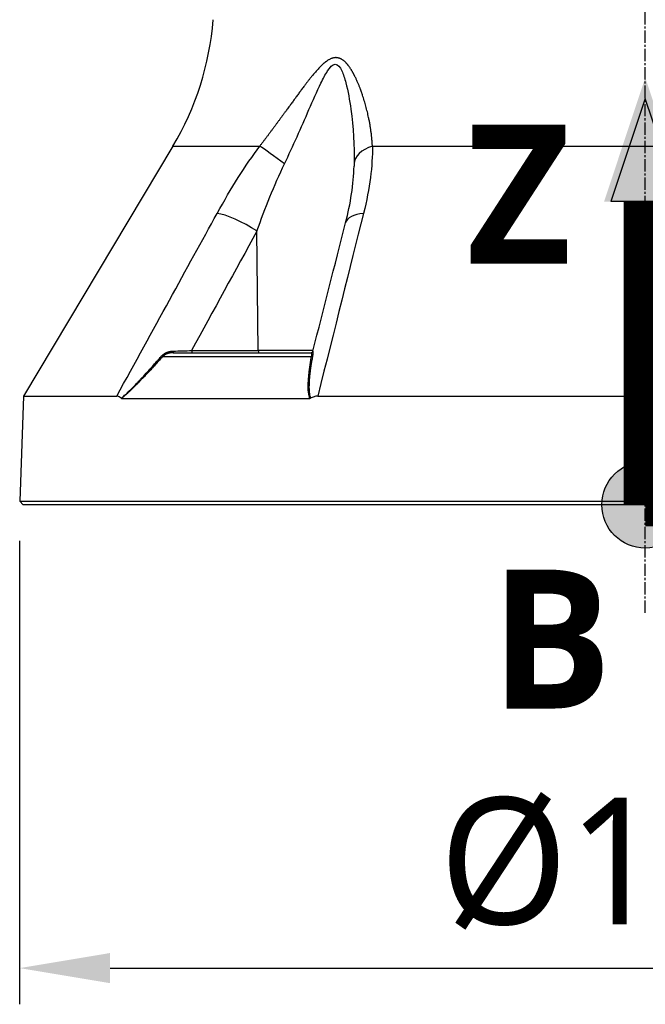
# Model space of a CAD drawing. Header units: millimetres. Extents: x 0 to 4378, y 0 to 2376.
# Tile 147 of 256: x 1526 to 1612, y 431 to 567. Entities that reach past the tile are written whole.
import ezdxf

# ---------------------------------------------------------------- set-up
doc = ezdxf.new("R2010")
doc.units = ezdxf.units.MM
doc.header["$LTSCALE"] = 0.2
doc.linetypes.add('CENTER2', pattern=[1.125, 0.75, -0.125, 0.125, -0.125])
for name, color, linetype in [('02_Center Line', 1, 'CENTER2'), ('07_Special Line2', 76, 'Continuous'), ('12_Before Rev.Num.', 5, 'Continuous')]:
    doc.layers.add(name, color=color, linetype=linetype)
doc.layers.add('14_Mark', color=7, linetype='Continuous', true_color=0xe03c31)
doc.styles.add('Rainbow-4.0 Style', font='malgunsl.ttf')
doc.styles.add('Rainbow-5.0 Style', font='malgunsl.ttf')
doc.dimstyles.new('Rainbow-4.0 Style', dxfattribs={"dimtxt": 3.5, "dimasz": 2.5, "dimexe": 1, "dimexo": 1, "dimgap": 1, "dimtad": 1, "dimdsep": 46, "dimtxsty": 'Rainbow-4.0 Style', "dimcen": 0, "dimclrd": 251, "dimclre": 251, "dimclrt": 7, "dimazin": 3, "dimtp": 0.1, "dimtm": 0.1, "dimtfac": 0.61, "dimtmove": 0, "dimatfit": 3, "dimfxl": 1, "dimlwd": -1, "dimlwe": -1, "dimarcsym": 1})

# ---------------------------------------------------------------- blocks, each defined once
blk = doc.blocks.new('*D120')
at = {"color": 251, "linetype": 'ByBlock', "transparency": 16777216}
for p, q in [((1525.71, 494.91), (1525.71, 430.9)), ((1698.57, 494.91), (1698.57, 430.9)), ((1538.21, 435.9), (1686.07, 435.9))]:
    blk.add_line(p, q, dxfattribs=at)
at = {"color": 251, "transparency": 16777216}
for points in [[(1538.21, 437.99), (1538.21, 433.82), (1525.71, 435.9)], [(1686.07, 437.99), (1686.07, 433.82), (1698.57, 435.9)]]:
    blk.add_solid(points, dxfattribs=at)
at = {"layer": 'Defpoints', "color": 0, "transparency": 16777216}
for p in [(1525.71, 499.91), (1698.57, 499.91), (1698.57, 435.9)]:
    blk.add_point(p, dxfattribs=at)
at = {"color": 7, "transparency": 16777216, "insert": (1612.14, 450.33), "char_height": 17.5, "attachment_point": 5, "style": 'Rainbow-4.0 Style'}
blk.add_mtext('%%c173', dxfattribs=at)
blk = doc.blocks.new('A$C078f5041')
for p, q in [((-65.26, 49.54), (-85.91, 14.99)), ((-65.26, 49.54), (-53.26, 49.54)), ((-37.7, 49.54), (37.7, 49.54)), ((-58.53, 40.12), (-58.53, 40.12)), ((-53.49, 21.29), (-53.65, 37.81)), ((-66.68, 20.46), (-46.12, 20.46)), ((-65.21, 21), (-46.21, 21)), ((-62.69, 21.29), (-53.49, 21.29)), ((-45.9, 21.29), (-53.49, 21.29)), ((-43.68, 21.29), (-43.68, 21.29)), ((-85.91, 14.99), (-86.41, 0.5)), ((-85.91, 14.99), (-73.02, 14.99)), ((-71.23, 15.68), (-71.23, 15.68)), ((-45.26, 14.99), (45.26, 14.99)), ((-72.35, 14.69), (-46.34, 14.69)), ((-86.41, 0.5), (86.41, 0.5)), ((-85.93, 0), (-86.41, 0.5)), ((85.93, 0), (-85.93, 0))]:
    blk.add_line(p, q)
for centre, radius, start, end in [((-99.59, 70.06), 40, 329.1279, 355.6111), ((-52.24, 55.72), 5, 18.7432, 18.7676)]:
    blk.add_arc(centre, radius, start, end)
for centre, major_axis, ratio, start_param, end_param in [((-45.37, 55.72), (0, 5), 0.868445, 6.138405, 6.138503), ((-49.76, 46.97), (-4.05, 2.93), 0.011762, 4.740824, 5.764314), ((-35.22, 46.97), (-5, 0.07), 0.585411, 5.239754, 6.263245), ((-55.56, 37.68), (-4.39, 2.4), 0.218433, 4.383548, 5.778492), ((-36.57, 37.68), (-4.84, 1.24), 0.468779, 5.336155, 6.2832), ((-36.57, 37.68), (-4.84, 1.24), 0.468779, 0.000015, 0.000887), ((-66.87, 20.66), (-0.224, 0.2), 0.134465, 1.948729, 2.686312), ((-67.61, 21.52), (14.71, 0.29), 0.023516, 4.875773, 5.053498), ((-65.21, 21.3), (0, -0.3), 0.003767, 4.959709, 6.283177), ((-62.57, 21.3), (0, -0.3), 0.382683, 4.73857, 6.283186), ((-53.37, 21.3), (0, -0.3), 0.382683, 4.735297, 6.283185), ((-46.21, 21.3), (-0.073, -0.291), 0.999994, 0.247345, 1.570796), ((-46.25, 20.66), (0.295, -0.054), 0.660564, 5.287348, 6.024931), ((-72.21, 15.1), (0.166, 0.401), 0.398563, 2.992425, 3.304515), ((-46.52, 15.1), (-0.279, 0.378), 0.530001, 2.769651, 3.08174)]:
    blk.add_ellipse(centre, major_axis=major_axis, ratio=ratio, start_param=start_param, end_param=end_param)
blk.add_rational_spline([(-37.7, 49.54), (-37.82, 51.75), (-38.24, 54), (-39.3, 57.33), (-39.72, 58.44), (-40.57, 60.01), (-40.88, 60.52), (-41.66, 61.39), (-42.17, 61.76), (-43.37, 61.75), (-43.95, 61.37), (-44.96, 60.49), (-45.42, 59.97), (-46.73, 58.4), (-47.53, 57.29), (-49.96, 53.97), (-51.57, 51.74), (-53.26, 49.54)], [0.999999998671, 0.999999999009, 0.999999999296, 0.999999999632, 0.999999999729, 0.999999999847, 0.999999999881, 0.999999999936, 0.999999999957, 0.999999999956, 0.999999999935, 0.999999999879, 0.999999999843, 0.999999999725, 0.999999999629, 0.999999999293, 0.999999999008, 0.999999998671], degree=3, knots=[0, 0, 0, 0, 0.25, 0.25, 0.375, 0.375, 0.4375, 0.4375, 0.5, 0.5, 0.5625, 0.5625, 0.625, 0.625, 0.75, 0.75, 1, 1, 1, 1])
for points, knots in [([(-49.84, 47.1), (-48.66, 49.58), (-47.55, 52.09), (-45.92, 55.83), (-45.38, 57.07), (-44.52, 58.84), (-44.22, 59.42), (-43.58, 60.41), (-43.21, 60.84), (-42.47, 60.86), (-42.17, 60.43), (-41.71, 59.46), (-41.53, 58.89), (-41.07, 57.12), (-40.85, 55.87), (-40.33, 52.12), (-40.17, 49.59), (-40.22, 47.1)], [0, 0, 0, 0, 0.25, 0.25, 0.375, 0.375, 0.4375, 0.4375, 0.5, 0.5, 0.5625, 0.5625, 0.625, 0.625, 0.75, 0.75, 1, 1, 1, 1]), ([(-72.4, 14.71), (-72.33, 14.78), (-72.25, 14.84), (-72.17, 14.91), (-72.09, 14.98), (-72.01, 15.05), (-71.93, 15.12), (-71.85, 15.19), (-71.77, 15.26), (-71.69, 15.34), (-71.65, 15.37), (-71.62, 15.4), (-71.58, 15.44), (-71.54, 15.48), (-71.5, 15.52), (-71.45, 15.56), (-71.38, 15.63), (-71.3, 15.7), (-71.23, 15.77), (-71.21, 15.79), (-71.18, 15.81), (-71.16, 15.84), (-71.12, 15.88), (-71.08, 15.92), (-71.03, 15.96), (-71, 15.99), (-70.98, 16.02), (-70.95, 16.05), (-70.9, 16.09), (-70.86, 16.14), (-70.81, 16.18), (-70.77, 16.23), (-70.72, 16.28), (-70.68, 16.32), (-70.64, 16.36), (-70.6, 16.4), (-70.57, 16.44), (-70.49, 16.52), (-70.41, 16.6), (-70.32, 16.69), (-70.24, 16.78), (-70.16, 16.86), (-70.07, 16.95), (-70.02, 17.02), (-69.96, 17.08), (-69.89, 17.14), (-69.78, 17.27), (-69.66, 17.4), (-69.54, 17.53), (-69.28, 17.8), (-69.02, 18.08), (-68.76, 18.37), (-68.54, 18.61), (-68.32, 18.85), (-68.1, 19.1), (-67.89, 19.33), (-67.68, 19.57), (-67.47, 19.81), (-67.42, 19.86), (-67.37, 19.92), (-67.33, 19.97), (-67.19, 20.13), (-67.05, 20.28), (-66.91, 20.44), (-66.88, 20.48), (-66.85, 20.52), (-66.81, 20.56)], [0, 0, 0, 0, 0.0495997, 0.0495997, 0.0495997, 0.0996998, 0.0996998, 0.0996998, 0.1479286, 0.1479286, 0.1479286, 0.1695977, 0.1695977, 0.1695977, 0.1944017, 0.1944017, 0.1944017, 0.2379078, 0.2379078, 0.2379078, 0.25, 0.25, 0.25, 0.2753771, 0.2753771, 0.2753771, 0.2932173, 0.2932173, 0.2932173, 0.3221041, 0.3221041, 0.3221041, 0.3516573, 0.3516573, 0.3516573, 0.375, 0.375, 0.375, 0.4227995, 0.4227995, 0.4227995, 0.4685914, 0.4685914, 0.4685914, 0.5, 0.5, 0.5, 0.5610134, 0.5610134, 0.5610134, 0.691371, 0.691371, 0.691371, 0.7986024, 0.7986024, 0.7986024, 0.8993012, 0.8993012, 0.8993012, 0.9212891, 0.9212891, 0.9212891, 0.9852311, 0.9852311, 0.9852311, 1, 1, 1, 1]), ([(-66.68, 20.46), (-66.88, 20.24), (-67.07, 20.03), (-67.27, 19.82), (-67.47, 19.59), (-67.67, 19.37), (-67.87, 19.16), (-68.02, 18.98), (-68.18, 18.82), (-68.33, 18.65), (-68.52, 18.45), (-68.7, 18.25), (-68.88, 18.06), (-68.96, 17.98), (-69.03, 17.91), (-69.11, 17.83), (-69.22, 17.7), (-69.34, 17.58), (-69.46, 17.46), (-69.46, 17.45), (-69.47, 17.44), (-69.48, 17.44), (-69.52, 17.4), (-69.55, 17.36), (-69.58, 17.33), (-69.62, 17.29), (-69.65, 17.26), (-69.69, 17.22), (-69.72, 17.19), (-69.75, 17.15), (-69.78, 17.12), (-69.8, 17.1), (-69.82, 17.08), (-69.84, 17.06), (-69.94, 16.95), (-70.04, 16.85), (-70.13, 16.76), (-70.25, 16.64), (-70.36, 16.53), (-70.46, 16.43), (-70.62, 16.27), (-70.76, 16.13), (-70.9, 15.99), (-70.97, 15.93), (-71.04, 15.86), (-71.1, 15.8), (-71.15, 15.75), (-71.2, 15.7), (-71.25, 15.66), (-71.3, 15.61), (-71.35, 15.57), (-71.39, 15.53), (-71.43, 15.5), (-71.46, 15.46), (-71.5, 15.43), (-71.54, 15.4), (-71.57, 15.36), (-71.61, 15.33), (-71.64, 15.3), (-71.67, 15.27), (-71.71, 15.24), (-71.73, 15.22), (-71.76, 15.2), (-71.78, 15.18), (-71.83, 15.13), (-71.88, 15.09), (-71.93, 15.05), (-71.98, 15.01), (-72.03, 14.96), (-72.08, 14.92), (-72.12, 14.88), (-72.17, 14.84), (-72.22, 14.8), (-72.26, 14.77), (-72.31, 14.73), (-72.35, 14.69)], [0, 0, 0, 0, 0.0860212, 0.0860212, 0.0860212, 0.1773867, 0.1773867, 0.1773867, 0.25, 0.25, 0.25, 0.3384981, 0.3384981, 0.3384981, 0.375, 0.375, 0.375, 0.4338257, 0.4338257, 0.4338257, 0.4375, 0.4375, 0.4375, 0.4562759, 0.4562759, 0.4562759, 0.4745582, 0.4745582, 0.4745582, 0.4912236, 0.4912236, 0.4912236, 0.5, 0.5, 0.5, 0.5445312, 0.5445312, 0.5445312, 0.5987815, 0.5987815, 0.5987815, 0.6787887, 0.6787887, 0.6787887, 0.7184514, 0.7184514, 0.7184514, 0.75, 0.75, 0.75, 0.7796611, 0.7796611, 0.7796611, 0.8067015, 0.8067015, 0.8067015, 0.832703, 0.832703, 0.832703, 0.8569704, 0.8569704, 0.8569704, 0.875, 0.875, 0.875, 0.9087868, 0.9087868, 0.9087868, 0.9416334, 0.9416334, 0.9416334, 0.9729024, 0.9729024, 0.9729024, 0.9999998, 0.9999998, 0.9999998, 0.9999998]), ([(-66.81, 20.56), (-66.79, 20.58), (-66.77, 20.61), (-66.74, 20.63), (-66.72, 20.66), (-66.69, 20.68), (-66.67, 20.7), (-66.64, 20.73), (-66.61, 20.75), (-66.58, 20.77), (-66.55, 20.79), (-66.52, 20.82), (-66.49, 20.84), (-66.46, 20.86), (-66.43, 20.88), (-66.39, 20.9), (-66.36, 20.92), (-66.32, 20.94), (-66.29, 20.96), (-66.25, 20.98), (-66.21, 21), (-66.17, 21.01), (-66.14, 21.03), (-66.11, 21.04), (-66.08, 21.05), (-66.03, 21.07), (-65.99, 21.09), (-65.94, 21.1), (-65.89, 21.12), (-65.84, 21.13), (-65.79, 21.15), (-65.74, 21.16), (-65.69, 21.17), (-65.64, 21.18), (-65.59, 21.19), (-65.54, 21.2), (-65.49, 21.2), (-65.45, 21.21), (-65.4, 21.22), (-65.35, 21.22), (-65.31, 21.22), (-65.26, 21.23), (-65.21, 21.23)], [0, 0, 0, 0, 0.0625, 0.0625, 0.0625, 0.122015, 0.122015, 0.122015, 0.182135, 0.182135, 0.182135, 0.243265, 0.243265, 0.243265, 0.307449, 0.307449, 0.307449, 0.372844, 0.372844, 0.372844, 0.441719, 0.441719, 0.441719, 0.5, 0.5, 0.5, 0.584963, 0.584963, 0.584963, 0.67216, 0.67216, 0.67216, 0.759214, 0.759214, 0.759214, 0.843896, 0.843896, 0.843896, 0.922454, 0.922454, 0.922454, 1, 1, 1, 1]), ([(-65.21, 21), (-65.21, 21), (-65.22, 21), (-65.24, 21), (-65.25, 21), (-65.29, 21), (-65.31, 21), (-65.35, 21), (-65.37, 21), (-65.41, 20.99), (-65.43, 20.99), (-65.47, 20.99), (-65.5, 20.98), (-65.54, 20.98), (-65.56, 20.98), (-65.6, 20.97), (-65.62, 20.97), (-65.67, 20.96), (-65.71, 20.95), (-65.77, 20.94), (-65.81, 20.93), (-65.84, 20.92), (-65.85, 20.92), (-65.87, 20.92), (-65.88, 20.91), (-65.9, 20.91), (-65.91, 20.91), (-65.93, 20.9), (-65.94, 20.9), (-65.96, 20.89), (-65.97, 20.89), (-65.99, 20.88), (-66, 20.88), (-66.01, 20.87), (-66.01, 20.87), (-66.06, 20.86), (-66.1, 20.84), (-66.19, 20.81), (-66.23, 20.79), (-66.31, 20.75), (-66.35, 20.73), (-66.42, 20.68), (-66.46, 20.66), (-66.53, 20.6), (-66.56, 20.58), (-66.63, 20.52), (-66.66, 20.49), (-66.68, 20.46)], [0, 0, 0, 0, 0.029192, 0.029192, 0.070867, 0.070867, 0.104816, 0.104816, 0.135485, 0.135485, 0.164756, 0.164756, 0.193811, 0.193811, 0.223333, 0.223333, 0.25, 0.25, 0.303672, 0.303672, 0.361381, 0.361381, 0.375, 0.375, 0.399548, 0.399548, 0.42607, 0.42607, 0.451963, 0.451963, 0.475982, 0.475982, 0.497289, 0.497289, 0.5, 0.5, 0.576129, 0.576129, 0.65423, 0.65423, 0.734564, 0.734564, 0.81877, 0.81877, 0.909385, 0.909385, 1, 1, 1, 1]), ([(-46.34, 14.69), (-46.36, 14.76), (-46.38, 14.83), (-46.4, 14.89), (-46.42, 14.97), (-46.44, 15.04), (-46.46, 15.12), (-46.47, 15.16), (-46.48, 15.2), (-46.49, 15.24), (-46.5, 15.32), (-46.51, 15.4), (-46.53, 15.48), (-46.53, 15.51), (-46.53, 15.53), (-46.53, 15.55), (-46.54, 15.57), (-46.54, 15.6), (-46.54, 15.62), (-46.55, 15.65), (-46.55, 15.68), (-46.55, 15.7), (-46.55, 15.73), (-46.56, 15.76), (-46.56, 15.79), (-46.56, 15.82), (-46.56, 15.85), (-46.56, 15.87), (-46.57, 15.91), (-46.57, 15.95), (-46.57, 15.99), (-46.57, 16.06), (-46.57, 16.13), (-46.57, 16.21), (-46.57, 16.28), (-46.57, 16.35), (-46.57, 16.43), (-46.57, 16.43), (-46.57, 16.44), (-46.57, 16.45), (-46.57, 16.5), (-46.57, 16.55), (-46.57, 16.6), (-46.57, 16.65), (-46.57, 16.7), (-46.56, 16.75), (-46.56, 16.81), (-46.56, 16.87), (-46.56, 16.92), (-46.55, 16.98), (-46.55, 17.04), (-46.55, 17.1), (-46.55, 17.13), (-46.54, 17.15), (-46.54, 17.18), (-46.54, 17.27), (-46.53, 17.36), (-46.52, 17.46), (-46.5, 17.68), (-46.48, 17.91), (-46.46, 18.15), (-46.44, 18.36), (-46.41, 18.57), (-46.38, 18.78), (-46.36, 18.99), (-46.33, 19.2), (-46.29, 19.41), (-46.26, 19.62), (-46.23, 19.83), (-46.19, 20.04), (-46.17, 20.18), (-46.14, 20.32), (-46.12, 20.46)], [0.0000002, 0.0000002, 0.0000002, 0.0000002, 0.0476556, 0.0476556, 0.0476556, 0.0973183, 0.0973183, 0.0973183, 0.125, 0.125, 0.125, 0.1748511, 0.1748511, 0.1748511, 0.1875, 0.1875, 0.1875, 0.2015021, 0.2015021, 0.2015021, 0.2162423, 0.2162423, 0.2162423, 0.2322947, 0.2322947, 0.2322947, 0.25, 0.25, 0.25, 0.2795113, 0.2795113, 0.2795113, 0.3272557, 0.3272557, 0.3272557, 0.3710416, 0.3710416, 0.3710416, 0.375, 0.375, 0.375, 0.401947, 0.401947, 0.401947, 0.4290933, 0.4290933, 0.4290933, 0.4568841, 0.4568841, 0.4568841, 0.4866378, 0.4866378, 0.4866378, 0.5, 0.5, 0.5, 0.5477601, 0.5477601, 0.5477601, 0.6608201, 0.6608201, 0.6608201, 0.7584262, 0.7584262, 0.7584262, 0.8522322, 0.8522322, 0.8522322, 0.9417167, 0.9417167, 0.9417167, 1, 1, 1, 1]), ([(-45.97, 20.56), (-46.01, 20.36), (-46.04, 20.16), (-46.07, 19.97), (-46.11, 19.78), (-46.14, 19.58), (-46.17, 19.4), (-46.2, 19.2), (-46.23, 19.01), (-46.25, 18.83), (-46.26, 18.81), (-46.26, 18.79), (-46.26, 18.77), (-46.29, 18.58), (-46.31, 18.39), (-46.33, 18.21), (-46.34, 18.12), (-46.35, 18.04), (-46.36, 17.95), (-46.37, 17.88), (-46.37, 17.81), (-46.38, 17.74), (-46.39, 17.67), (-46.39, 17.6), (-46.4, 17.53), (-46.41, 17.46), (-46.41, 17.39), (-46.42, 17.33), (-46.42, 17.26), (-46.43, 17.2), (-46.43, 17.13), (-46.44, 17.04), (-46.44, 16.96), (-46.45, 16.87), (-46.45, 16.79), (-46.45, 16.72), (-46.46, 16.65), (-46.46, 16.57), (-46.46, 16.5), (-46.46, 16.43), (-46.46, 16.37), (-46.47, 16.3), (-46.47, 16.24), (-46.47, 16.17), (-46.46, 16.11), (-46.46, 16.05), (-46.46, 15.99), (-46.46, 15.94), (-46.46, 15.88), (-46.46, 15.86), (-46.46, 15.84), (-46.45, 15.82), (-46.45, 15.74), (-46.44, 15.67), (-46.44, 15.6), (-46.43, 15.54), (-46.43, 15.49), (-46.42, 15.44), (-46.42, 15.42), (-46.41, 15.4), (-46.41, 15.37), (-46.4, 15.3), (-46.39, 15.22), (-46.37, 15.15), (-46.36, 15.08), (-46.34, 15.01), (-46.32, 14.94), (-46.31, 14.87), (-46.29, 14.81), (-46.27, 14.74), (-46.26, 14.73), (-46.26, 14.72), (-46.26, 14.71)], [0, 0, 0, 0, 0.0784847, 0.0784847, 0.0784847, 0.1585424, 0.1585424, 0.1585424, 0.2406751, 0.2406751, 0.2406751, 0.25, 0.25, 0.25, 0.3337441, 0.3337441, 0.3337441, 0.375, 0.375, 0.375, 0.4074622, 0.4074622, 0.4074622, 0.4392651, 0.4392651, 0.4392651, 0.4696325, 0.4696325, 0.4696325, 0.5, 0.5, 0.5, 0.5440557, 0.5440557, 0.5440557, 0.5857032, 0.5857032, 0.5857032, 0.6264476, 0.6264476, 0.6264476, 0.6657152, 0.6657152, 0.6657152, 0.7044426, 0.7044426, 0.7044426, 0.7381098, 0.7381098, 0.7381098, 0.75, 0.75, 0.75, 0.7949179, 0.7949179, 0.7949179, 0.828766, 0.828766, 0.828766, 0.8423676, 0.8423676, 0.8423676, 0.8923443, 0.8923443, 0.8923443, 0.9427104, 0.9427104, 0.9427104, 0.9922919, 0.9922919, 0.9922919, 1, 1, 1, 1]), ([(-46.21, 21), (-46.21, 21), (-46.2, 21), (-46.18, 20.98), (-46.18, 20.98), (-46.16, 20.95), (-46.15, 20.94), (-46.14, 20.9), (-46.13, 20.88), (-46.12, 20.84), (-46.11, 20.82), (-46.11, 20.76), (-46.1, 20.73), (-46.1, 20.67), (-46.1, 20.64), (-46.1, 20.57), (-46.11, 20.54), (-46.11, 20.49), (-46.11, 20.48), (-46.12, 20.46)], [0, 0, 0, 0, 0.138562, 0.138562, 0.2725109, 0.2725109, 0.4011572, 0.4011572, 0.5244389, 0.5244389, 0.6433292, 0.6433292, 0.7548317, 0.7548317, 0.8627911, 0.8627911, 0.9661477, 0.9661477, 1, 1, 1, 1]), ([(-45.92, 21.23), (-45.92, 21.23), (-45.92, 21.22), (-45.92, 21.22), (-45.92, 21.22), (-45.92, 21.22), (-45.92, 21.21), (-45.92, 21.21), (-45.92, 21.21), (-45.92, 21.2), (-45.92, 21.2), (-45.92, 21.19), (-45.92, 21.18), (-45.92, 21.18), (-45.92, 21.17), (-45.92, 21.16), (-45.92, 21.15), (-45.92, 21.15), (-45.92, 21.14), (-45.92, 21.13), (-45.92, 21.12), (-45.92, 21.11), (-45.92, 21.1), (-45.92, 21.09), (-45.92, 21.08), (-45.92, 21.07), (-45.92, 21.06), (-45.92, 21.05), (-45.92, 21.03), (-45.92, 21.01), (-45.92, 20.98), (-45.92, 20.95), (-45.92, 20.92), (-45.93, 20.89), (-45.93, 20.85), (-45.93, 20.81), (-45.94, 20.77), (-45.94, 20.73), (-45.95, 20.69), (-45.95, 20.64), (-45.96, 20.61), (-45.96, 20.58), (-45.97, 20.56)], [0.0101145, 0.0101145, 0.0101145, 0.0101145, 0.0562774, 0.0562774, 0.0562774, 0.1166325, 0.1166325, 0.1166325, 0.1786574, 0.1786574, 0.1786574, 0.2410864, 0.2410864, 0.2410864, 0.3025418, 0.3025418, 0.3025418, 0.3608051, 0.3608051, 0.3608051, 0.416855, 0.416855, 0.416855, 0.4694571, 0.4694571, 0.4694571, 0.5, 0.5, 0.5, 0.5914279, 0.5914279, 0.5914279, 0.6949879, 0.6949879, 0.6949879, 0.8168268, 0.8168268, 0.8168268, 0.9297936, 0.9297936, 0.9297936, 1, 1, 1, 1]), ([(-72.4, 14.71), (-72.5, 14.8), (-72.6, 14.87), (-72.7, 14.92), (-72.8, 14.97), (-72.91, 14.99), (-73.02, 14.99)], [-0.1212579, -0.1212579, -0.1212579, -0.1212579, -0.0607336, -0.0607336, -0.0607336, 0, 0, 0, 0]), ([(-45.26, 14.99), (-45.43, 14.99), (-45.6, 14.97), (-45.77, 14.92), (-45.94, 14.87), (-46.1, 14.8), (-46.26, 14.71)], [-0.1213984, -0.1213984, -0.1213984, -0.1213984, -0.0607472, -0.0607472, -0.0607472, -0.0000244, -0.0000244, -0.0000244, -0.0000244])]:
    blk.add_open_spline(points, degree=3, knots=knots)
for points in [[(-59.15, 40.25), (-57.23, 43.73), (-55.26, 46.83), (-53.26, 49.54)], [(-37.7, 49.54), (-37.68, 46.83), (-38.05, 43.73), (-38.93, 40.25)], [(-53.65, 37.81), (-52.52, 40.98), (-51.28, 44.1), (-49.84, 47.1)], [(-41.41, 38.92), (-40.72, 41.62), (-40.29, 44.31), (-40.23, 46.76)], [(-40.22, 47.1), (-40.22, 46.99), (-40.22, 46.88), (-40.23, 46.77)], [(-40.23, 46.77), (-40.23, 46.77), (-40.23, 46.76), (-40.23, 46.76)], [(-73.02, 14.99), (-67.93, 24.28), (-63.31, 32.69), (-59.15, 40.25)], [(-38.93, 40.25), (-40.82, 32.69), (-42.93, 24.28), (-45.26, 14.99)], [(-45.92, 21.23), (-44.42, 27.12), (-42.92, 33.02), (-41.41, 38.92)], [(-53.65, 37.81), (-56.67, 32.31), (-59.68, 26.8), (-62.69, 21.29)]]:
    blk.add_open_spline(points, degree=3)
at = {"layer": '02_Center Line', "ltscale": 11.288275}
blk.add_line((0, -14.92), (0, 260.08), dxfattribs=at)
blk = doc.blocks.new('A$Cc30e0e7f')
at = {"layer": '07_Special Line2'}
blk.add_hatch(color=256, dxfattribs=at).paths.add_polyline_path([(49.16, 0), (34.9, 4.75), (34.9, -4.75)])
at = {"layer": '12_Before Rev.Num.'}
blk.add_hatch(color=256, dxfattribs=at).paths.add_polyline_path([(0, 49.16), (-4.75, 34.9), (4.75, 34.9)])
at = {"layer": '14_Mark'}
h = blk.add_hatch(color=256, dxfattribs=at)
h.dxf.hatch_style = 1
h.paths.add_polyline_path([(5, 0, 1), (-5, 0, 1)])
at = {"layer": '07_Special Line2'}
for p, q in [((34.9, -3.96), (34.9, 3.96)), ((46.78, 0), (34.9, 3.96)), ((34.9, -3.96), (46.78, 0))]:
    blk.add_line(p, q, dxfattribs=at)
at = {"layer": '07_Special Line2', "const_width": 5}
blk.add_lwpolyline([(34.9, 0), (0, 0)], dxfattribs=at)
at = {"layer": '12_Before Rev.Num.'}
for p, q in [((0, 46.78), (-3.96, 34.9)), ((3.96, 34.9), (0, 46.78)), ((3.96, 34.9), (-3.96, 34.9))]:
    blk.add_line(p, q, dxfattribs=at)
at = {"layer": '12_Before Rev.Num.', "const_width": 5}
blk.add_lwpolyline([(0, 34.9), (0, 0)], dxfattribs=at)
at = {"layer": '14_Mark'}
blk.add_circle((0, 0), 5, dxfattribs=at)
at = {"layer": '07_Special Line2', "insert": (34.53, -17.31), "char_height": 16, "attachment_point": 4, "style": 'Rainbow-5.0 Style'}
blk.add_mtext('{\\fMalgun Gothic Semilight|b1|i0|c129|p50;Y}', dxfattribs=at)
at = {"layer": '12_Before Rev.Num.', "insert": (-20.59, 35.73), "char_height": 16, "attachment_point": 4, "style": 'Rainbow-5.0 Style'}
blk.add_mtext('{\\fMalgun Gothic Semilight|b1|i0|c129|p50;Z}', dxfattribs=at)
at = {"layer": '14_Mark', "insert": (-17.84, -15.46), "char_height": 16, "attachment_point": 4, "style": 'Rainbow-5.0 Style'}
blk.add_mtext('{\\fMalgun Gothic Semilight|b1|i0|c129|p50;B}', dxfattribs=at)

msp = doc.modelspace()

# ---------------------------------------------------------------- block references
msp.add_blockref('A$C078f5041', (1612.144, 499.915))
at = {"xscale": 1.2, "yscale": 1.2, "zscale": 1.2}
msp.add_blockref('A$Cc30e0e7f', (1612.144, 499.915), dxfattribs=at)

# ---------------------------------------------------------------- dimensions: what is measured, and where the dimension line sits
dim = msp.add_linear_dim(base=(1698.574, 435.903), p1=(1525.713, 499.915), p2=(1698.574, 499.915), text='%%c173', dimstyle='Rainbow-4.0 Style', override={"dimscale": 5})
dim.commit()
dim.dimension.update_dxf_attribs({"geometry": '*D120', "text_midpoint": (1612.144, 450.331)})

doc.saveas('drawing.dxf')
